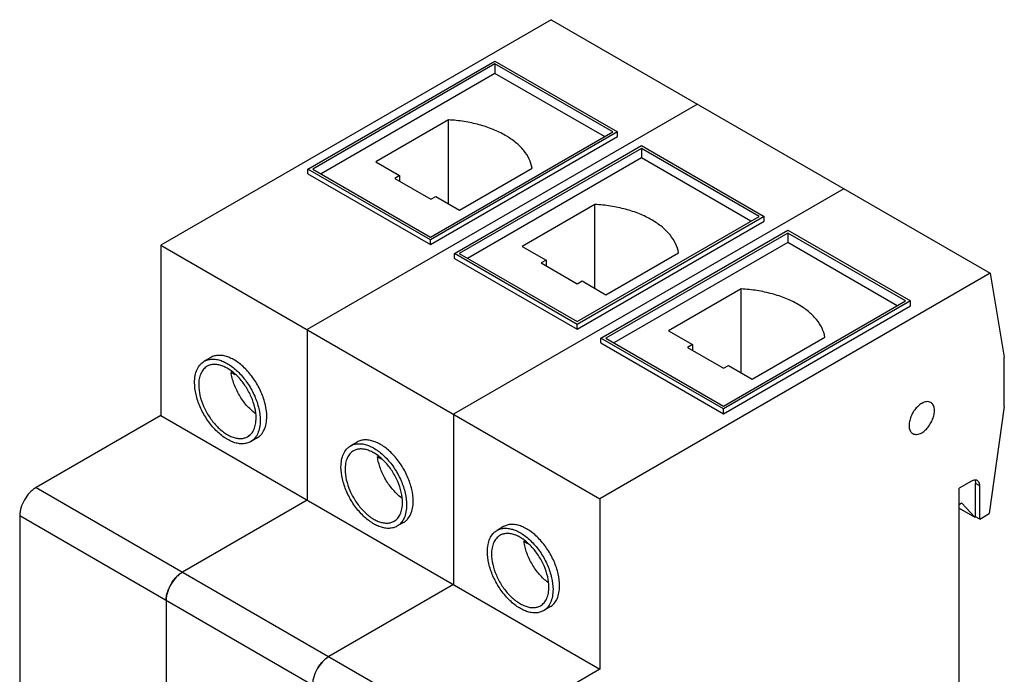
# Model space of a CAD drawing. Header units: millimetres. Extents: x 13 to 104, y 28 to 136.
# Tile 2 of 2: x 19 to 104, y 79 to 136. Entities that reach past the tile are written whole.
import ezdxf

# ---------------------------------------------------------------- set-up
doc = ezdxf.new("R2010")
doc.units = ezdxf.units.MM
doc.header["$LTSCALE"] = 10.686974
doc.layers.get('0').update_dxf_attribs({"linetype": 'CONTINUOUS'})

msp = doc.modelspace()

# ---------------------------------------------------------------- linework, layer by layer
at = {"color": 7, "linetype": 'Continuous'}
for p, q in [((65.2, 135.887), (31.549, 116.459)), ((65.2, 135.887), (103.065, 114.026)), ((44.241, 123.011), (60.363, 132.319)), ((60.363, 132.074), (44.666, 123.011)), ((60.363, 132.319), (70.935, 126.216)), ((60.363, 132.074), (60.363, 131.258)), ((70.51, 126.216), (60.363, 132.074)), ((60.363, 131.258), (45.373, 122.603)), ((69.803, 125.808), (60.363, 131.258)), ((77.822, 128.6), (44.171, 109.172)), ((56.351, 127.25), (50.09, 123.635)), ((56.351, 120.021), (56.351, 127.25)), ((54.813, 117.153), (70.51, 126.216)), ((70.935, 126.216), (54.813, 116.908)), ((54.813, 116.5), (70.935, 125.808)), ((70.935, 125.808), (70.935, 126.216)), ((56.863, 115.724), (72.985, 125.032)), ((72.985, 124.787), (57.288, 115.724)), ((72.985, 125.032), (83.557, 118.929)), ((72.985, 124.787), (72.985, 123.971)), ((83.132, 118.929), (72.985, 124.787)), ((72.985, 123.971), (57.995, 115.316)), ((82.425, 118.521), (72.985, 123.971)), ((50.09, 123.635), (52.141, 122.451)), ((44.241, 122.603), (44.241, 123.011)), ((54.813, 116.908), (44.241, 123.011)), ((44.241, 122.603), (54.813, 116.5)), ((44.666, 123.011), (54.813, 117.153)), ((52.141, 122.451), (51.717, 122.206)), ((52.141, 122.451), (52.141, 121.961)), ((57.303, 119.471), (63.563, 123.086)), ((51.717, 122.206), (54.828, 120.41)), ((54.828, 120.41), (55.252, 120.655)), ((55.252, 120.655), (57.303, 119.471)), ((90.444, 121.313), (56.793, 101.885)), ((68.973, 119.963), (62.712, 116.348)), ((68.973, 112.734), (68.973, 119.963)), ((67.435, 109.866), (83.132, 118.929)), ((83.557, 118.929), (67.435, 109.621)), ((83.557, 118.521), (83.557, 118.929)), ((67.435, 109.213), (83.557, 118.521)), ((69.485, 108.437), (85.607, 117.745)), ((85.607, 117.5), (69.91, 108.437)), ((85.607, 117.745), (96.179, 111.642)), ((85.607, 117.5), (85.607, 116.684)), ((95.754, 111.642), (85.607, 117.5)), ((31.549, 116.459), (31.549, 101.762)), ((31.549, 116.459), (69.415, 94.598)), ((54.813, 116.5), (54.813, 116.908)), ((62.712, 116.348), (64.763, 115.164)), ((85.607, 116.684), (70.617, 108.029)), ((95.047, 111.234), (85.607, 116.684)), ((56.863, 115.316), (56.863, 115.724)), ((67.435, 109.621), (56.863, 115.724)), ((57.288, 115.724), (67.435, 109.866)), ((69.925, 112.184), (76.185, 115.799)), ((56.863, 115.316), (67.435, 109.213)), ((64.763, 115.164), (64.338, 114.919)), ((64.338, 114.919), (67.45, 113.123)), ((64.763, 115.164), (64.763, 114.674)), ((103.065, 114.026), (69.415, 94.598)), ((103.065, 114.026), (104.275, 106.804)), ((67.45, 113.123), (67.874, 113.368)), ((67.874, 113.368), (69.925, 112.184)), ((81.595, 112.676), (75.334, 109.061)), ((81.595, 105.447), (81.595, 112.676)), ((80.057, 102.579), (95.754, 111.642)), ((96.179, 111.642), (80.057, 102.334)), ((80.057, 101.926), (96.179, 111.234)), ((96.179, 111.234), (96.179, 111.642)), ((67.435, 109.213), (67.435, 109.621)), ((44.171, 109.172), (44.171, 94.475)), ((75.334, 109.061), (77.385, 107.877)), ((69.485, 108.029), (69.485, 108.437)), ((80.057, 102.334), (69.485, 108.437)), ((69.485, 108.029), (80.057, 101.926)), ((69.91, 108.437), (80.057, 102.579)), ((77.385, 107.877), (76.96, 107.632)), ((77.385, 107.877), (77.385, 107.387)), ((82.547, 104.897), (88.807, 108.512)), ((76.96, 107.632), (80.072, 105.836)), ((35.86, 106.767), (35.294, 106.441)), ((104.275, 102.558), (104.275, 106.804)), ((37.698, 105.535), (37.614, 105.486)), ((37.614, 105.486), (37.921, 105.309)), ((80.072, 105.836), (80.496, 106.081)), ((80.496, 106.081), (82.547, 104.897)), ((56.793, 101.885), (56.793, 87.188)), ((80.057, 101.926), (80.057, 102.334)), ((104.275, 102.558), (102.978, 93.318)), ((31.549, 101.762), (20.801, 95.557)), ((31.549, 101.762), (69.415, 79.901)), ((39.86, 99.839), (39.294, 99.512)), ((48.482, 99.48), (47.916, 99.154)), ((50.32, 98.248), (50.236, 98.199)), ((50.236, 98.199), (50.543, 98.022)), ((101.446, 96.108), (100.386, 95.495)), ((20.801, 95.557), (58.667, 73.695)), ((100.386, 59.814), (100.386, 95.495)), ((102.154, 95.7), (101.8, 95.904)), ((101.8, 93.046), (101.8, 95.904)), ((102.154, 92.842), (102.154, 95.7)), ((44.171, 94.475), (33.423, 88.269)), ((69.415, 94.598), (69.415, 79.901)), ((100.386, 94.107), (100.598, 94.23)), ((101.737, 93.009), (100.598, 94.23)), ((100.386, 93.789), (101.737, 93.009)), ((19.387, 93.107), (19.387, 75.971)), ((57.253, 71.246), (19.387, 93.107)), ((52.482, 92.552), (51.916, 92.225)), ((101.737, 93.009), (101.8, 93.046)), ((102.154, 92.842), (101.8, 93.046)), ((102.154, 92.842), (102.978, 93.318)), ((61.104, 92.193), (60.538, 91.866)), ((62.942, 90.961), (62.858, 90.912)), ((62.858, 90.912), (63.164, 90.735)), ((56.793, 87.188), (46.045, 80.982)), ((32.009, 85.82), (32.009, 68.684)), ((65.104, 85.265), (64.538, 84.938)), ((69.415, 79.901), (58.667, 73.695))]:
    msp.add_line(p, q, dxfattribs=at)
for centre in [(35.348, 85.521), (47.97, 78.234)]:
    msp.add_arc(centre, 3.38, 149.94205, 158.73157, dxfattribs=at)
for points, knots in [([(61.255, 125.917), (60.916, 126.113), (60.182, 126.465), (58.99, 126.86), (57.699, 127.132), (56.805, 127.225), (56.351, 127.25)], [0, 0, 0, 0, 0.229261, 0.475007, 0.73347, 1, 1, 1, 1]), ([(63.563, 123.086), (63.519, 123.356), (63.34, 123.907), (62.844, 124.663), (62.137, 125.352), (61.567, 125.738), (61.255, 125.917)], [0, 0, 0, 0, 0.218418, 0.454109, 0.713772, 1, 1, 1, 1]), ([(73.877, 118.63), (73.538, 118.826), (72.804, 119.178), (71.612, 119.573), (70.321, 119.845), (69.427, 119.938), (68.973, 119.963)], [0, 0, 0, 0, 0.229261, 0.475007, 0.73347, 1, 1, 1, 1]), ([(76.185, 115.799), (76.141, 116.069), (75.962, 116.62), (75.466, 117.376), (74.759, 118.065), (74.188, 118.451), (73.877, 118.63)], [0, 0, 0, 0, 0.218418, 0.454109, 0.713772, 1, 1, 1, 1]), ([(86.499, 111.343), (86.16, 111.539), (85.425, 111.891), (84.234, 112.286), (82.943, 112.558), (82.049, 112.651), (81.595, 112.676)], [0, 0, 0, 0, 0.229261, 0.475007, 0.73347, 1, 1, 1, 1]), ([(88.807, 108.512), (88.763, 108.782), (88.584, 109.333), (88.088, 110.089), (87.381, 110.778), (86.81, 111.164), (86.499, 111.343)], [0, 0, 0, 0, 0.218418, 0.454109, 0.713772, 1, 1, 1, 1]), ([(34.466, 104.609), (34.466, 104.812), (34.497, 105.198), (34.652, 105.727), (34.876, 106.092), (35.103, 106.315), (35.229, 106.403), (35.294, 106.441)], [0, 0, 0, 0, 0.289526, 0.548661, 0.781628, 0.891838, 1, 1, 1, 1]), ([(35.294, 106.441), (35.393, 106.498), (35.61, 106.588), (35.969, 106.64), (36.354, 106.612), (36.758, 106.505), (37.171, 106.322), (37.586, 106.068), (37.995, 105.749), (38.528, 105.235), (39.12, 104.477), (39.67, 103.46), (40.027, 102.404), (40.123, 101.685), (40.123, 101.344)], [0, 0, 0, 0, 0.04284, 0.087449, 0.13526, 0.187203, 0.243683, 0.304676, 0.369815, 0.438463, 0.582743, 0.729837, 0.871363, 1, 1, 1, 1]), ([(39.769, 101.548), (39.769, 101.847), (39.685, 102.476), (39.373, 103.399), (38.892, 104.289), (38.28, 105.072), (37.686, 105.599), (37.186, 105.904), (36.825, 106.064), (36.472, 106.158), (36.135, 106.182), (35.821, 106.136), (35.631, 106.057), (35.544, 106.008)], [0, 0, 0, 0, 0.128659, 0.270206, 0.417323, 0.561629, 0.695264, 0.75627, 0.81276, 0.864713, 0.912533, 0.957151, 1, 1, 1, 1]), ([(40.688, 101.67), (40.688, 102.012), (40.593, 102.731), (40.236, 103.787), (39.686, 104.803), (39.093, 105.562), (38.56, 106.075), (38.152, 106.395), (37.737, 106.649), (37.323, 106.832), (36.92, 106.939), (36.535, 106.967), (36.176, 106.915), (35.959, 106.824), (35.86, 106.767)], [0, 0, 0, 0, 0.128635, 0.270157, 0.417248, 0.561529, 0.630179, 0.695319, 0.756313, 0.812794, 0.864737, 0.912548, 0.957159, 1, 1, 1, 1]), ([(35.544, 106.008), (35.429, 105.941), (35.213, 105.759), (34.983, 105.383), (34.846, 104.92), (34.819, 104.583), (34.819, 104.405)], [0, 0, 0, 0, 0.217781, 0.450926, 0.710261, 1, 1, 1, 1]), ([(39.685, 101.954), (39.554, 102.053), (39.297, 102.271), (38.94, 102.644), (38.611, 103.063), (38.316, 103.519), (38.062, 103.999), (37.856, 104.493), (37.703, 104.989), (37.636, 105.322), (37.614, 105.486)], [0, 0, 0, 0, 0.117523, 0.24104, 0.368794, 0.498803, 0.62897, 0.757197, 0.88147, 1, 1, 1, 1]), ([(39.294, 99.512), (39.196, 99.456), (38.978, 99.365), (38.619, 99.313), (38.234, 99.341), (37.831, 99.448), (37.418, 99.631), (37.002, 99.885), (36.594, 100.204), (36.061, 100.718), (35.469, 101.476), (34.918, 102.493), (34.561, 103.549), (34.466, 104.268), (34.466, 104.609)], [0, 0, 0, 0, 0.04284, 0.087449, 0.13526, 0.187203, 0.243683, 0.304676, 0.369815, 0.438463, 0.582743, 0.729837, 0.871363, 1, 1, 1, 1]), ([(34.819, 104.405), (34.819, 104.106), (34.903, 103.477), (35.215, 102.554), (35.697, 101.664), (36.308, 100.881), (36.903, 100.355), (37.402, 100.049), (37.764, 99.889), (38.117, 99.795), (38.454, 99.771), (38.768, 99.817), (38.958, 99.896), (39.044, 99.945)], [0, 0, 0, 0, 0.128659, 0.270206, 0.417323, 0.561629, 0.695264, 0.75627, 0.81276, 0.864713, 0.912533, 0.957151, 1, 1, 1, 1]), ([(97.159, 102.815), (97.044, 102.749), (96.822, 102.577), (96.536, 102.253), (96.302, 101.871), (96.137, 101.463), (96.055, 101.062), (96.063, 100.746), (96.121, 100.53), (96.186, 100.395), (96.273, 100.285), (96.346, 100.229), (96.384, 100.207)], [0, 0, 0, 0, 0.128688, 0.270278, 0.417431, 0.561773, 0.695446, 0.81271, 0.864675, 0.912509, 0.957139, 1, 1, 1, 1]), ([(97.934, 102.892), (97.883, 102.921), (97.765, 102.964), (97.57, 102.969), (97.362, 102.919), (97.227, 102.854), (97.159, 102.815)], [0, 0, 0, 0, 0.217767, 0.450898, 0.71037, 1, 1, 1, 1]), ([(97.159, 100.284), (97.274, 100.35), (97.496, 100.521), (97.782, 100.846), (98.016, 101.227), (98.181, 101.635), (98.263, 102.036), (98.255, 102.352), (98.197, 102.569), (98.132, 102.704), (98.045, 102.814), (97.972, 102.87), (97.934, 102.892)], [0, 0, 0, 0, 0.128688, 0.270278, 0.417431, 0.561773, 0.695446, 0.81271, 0.864675, 0.912509, 0.957139, 1, 1, 1, 1]), ([(39.044, 99.945), (39.16, 100.012), (39.376, 100.194), (39.606, 100.57), (39.742, 101.033), (39.769, 101.37), (39.769, 101.548)], [0, 0, 0, 0, 0.217781, 0.450926, 0.710261, 1, 1, 1, 1]), ([(40.123, 101.344), (40.123, 101.141), (40.092, 100.755), (39.936, 100.226), (39.712, 99.861), (39.486, 99.638), (39.36, 99.55), (39.294, 99.512)], [0, 0, 0, 0, 0.289526, 0.548661, 0.781628, 0.891838, 1, 1, 1, 1]), ([(39.86, 99.839), (39.925, 99.877), (40.052, 99.965), (40.278, 100.187), (40.502, 100.553), (40.658, 101.082), (40.688, 101.467), (40.688, 101.67)], [0, 0, 0, 0, 0.108163, 0.218373, 0.451341, 0.71048, 1, 1, 1, 1]), ([(96.384, 100.207), (96.435, 100.178), (96.553, 100.135), (96.748, 100.13), (96.956, 100.18), (97.091, 100.245), (97.159, 100.284)], [0, 0, 0, 0, 0.217767, 0.450898, 0.71037, 1, 1, 1, 1]), ([(47.916, 99.154), (48.015, 99.21), (48.232, 99.301), (48.591, 99.353), (48.976, 99.325), (49.38, 99.218), (49.793, 99.035), (50.208, 98.781), (50.616, 98.461), (51.15, 97.948), (51.742, 97.19), (52.292, 96.173), (52.649, 95.117), (52.745, 94.398), (52.745, 94.056)], [0, 0, 0, 0, 0.04284, 0.087449, 0.13526, 0.187203, 0.243683, 0.304676, 0.369815, 0.438463, 0.582743, 0.729837, 0.871363, 1, 1, 1, 1]), ([(53.31, 94.383), (53.31, 94.725), (53.215, 95.444), (52.858, 96.499), (52.308, 97.516), (51.715, 98.275), (51.182, 98.788), (50.774, 99.108), (50.359, 99.362), (49.945, 99.544), (49.542, 99.652), (49.157, 99.68), (48.798, 99.627), (48.58, 99.537), (48.482, 99.48)], [0, 0, 0, 0, 0.128635, 0.270157, 0.417248, 0.561529, 0.630179, 0.695319, 0.756313, 0.812794, 0.864737, 0.912548, 0.957159, 1, 1, 1, 1]), ([(47.088, 97.322), (47.088, 97.525), (47.118, 97.911), (47.274, 98.44), (47.498, 98.805), (47.724, 99.028), (47.851, 99.116), (47.916, 99.154)], [0, 0, 0, 0, 0.289526, 0.548661, 0.781628, 0.891838, 1, 1, 1, 1]), ([(48.166, 98.72), (48.051, 98.654), (47.835, 98.472), (47.605, 98.096), (47.468, 97.633), (47.441, 97.296), (47.441, 97.118)], [0, 0, 0, 0, 0.217781, 0.450926, 0.710261, 1, 1, 1, 1]), ([(52.391, 94.261), (52.391, 94.56), (52.307, 95.189), (51.995, 96.112), (51.514, 97.002), (50.902, 97.785), (50.308, 98.311), (49.808, 98.617), (49.447, 98.777), (49.094, 98.871), (48.757, 98.895), (48.443, 98.849), (48.252, 98.77), (48.166, 98.72)], [0, 0, 0, 0, 0.128659, 0.270206, 0.417323, 0.561629, 0.695264, 0.75627, 0.81276, 0.864713, 0.912533, 0.957151, 1, 1, 1, 1]), ([(52.307, 94.667), (52.176, 94.766), (51.919, 94.984), (51.562, 95.357), (51.233, 95.776), (50.937, 96.232), (50.684, 96.712), (50.478, 97.206), (50.325, 97.702), (50.258, 98.035), (50.236, 98.199)], [0, 0, 0, 0, 0.117523, 0.24104, 0.368794, 0.498803, 0.62897, 0.757197, 0.88147, 1, 1, 1, 1]), ([(51.916, 92.225), (51.817, 92.168), (51.6, 92.078), (51.241, 92.026), (50.856, 92.054), (50.453, 92.161), (50.039, 92.344), (49.624, 92.598), (49.216, 92.917), (48.683, 93.431), (48.09, 94.189), (47.54, 95.206), (47.183, 96.262), (47.088, 96.98), (47.088, 97.322)], [0, 0, 0, 0, 0.04284, 0.087449, 0.13526, 0.187203, 0.243683, 0.304676, 0.369815, 0.438463, 0.582743, 0.729837, 0.871363, 1, 1, 1, 1]), ([(47.441, 97.118), (47.441, 96.819), (47.525, 96.19), (47.837, 95.266), (48.319, 94.377), (48.93, 93.594), (49.525, 93.067), (50.024, 92.762), (50.386, 92.602), (50.738, 92.508), (51.076, 92.483), (51.39, 92.529), (51.58, 92.609), (51.666, 92.658)], [0, 0, 0, 0, 0.128659, 0.270206, 0.417323, 0.561629, 0.695264, 0.75627, 0.81276, 0.864713, 0.912533, 0.957151, 1, 1, 1, 1]), ([(101.946, 96.157), (101.913, 96.176), (101.838, 96.204), (101.712, 96.207), (101.578, 96.175), (101.49, 96.133), (101.446, 96.108)], [0, 0, 0, 0, 0.217746, 0.450884, 0.71046, 1, 1, 1, 1]), ([(101.743, 96.193), (101.752, 96.173), (101.788, 96.08), (101.8, 95.98), (101.8, 95.904)], [0, 0, 0, 0, 0.229577, 1, 1, 1, 1]), ([(102.154, 95.7), (102.154, 95.75), (102.146, 95.847), (102.107, 95.979), (102.041, 96.086), (101.979, 96.138), (101.946, 96.157)], [0, 0, 0, 0, 0.289541, 0.549118, 0.782256, 1, 1, 1, 1]), ([(20.801, 95.557), (20.704, 95.501), (20.513, 95.367), (20.155, 95.032), (19.777, 94.515), (19.518, 93.929), (19.407, 93.451), (19.387, 93.219), (19.387, 93.107)], [0, 0, 0, 0, 0.114225, 0.237558, 0.499998, 0.76244, 0.885774, 1, 1, 1, 1]), ([(51.666, 92.658), (51.782, 92.725), (51.998, 92.907), (52.228, 93.283), (52.364, 93.746), (52.391, 94.083), (52.391, 94.261)], [0, 0, 0, 0, 0.217781, 0.450926, 0.710261, 1, 1, 1, 1]), ([(52.482, 92.552), (52.547, 92.59), (52.673, 92.678), (52.9, 92.9), (53.124, 93.265), (53.279, 93.795), (53.31, 94.18), (53.31, 94.383)], [0, 0, 0, 0, 0.108163, 0.218373, 0.451341, 0.71048, 1, 1, 1, 1]), ([(52.745, 94.056), (52.745, 93.854), (52.714, 93.468), (52.558, 92.939), (52.334, 92.574), (52.108, 92.351), (51.982, 92.263), (51.916, 92.225)], [0, 0, 0, 0, 0.289526, 0.548661, 0.781628, 0.891838, 1, 1, 1, 1]), ([(59.71, 90.035), (59.71, 90.238), (59.74, 90.623), (59.896, 91.153), (60.12, 91.518), (60.346, 91.741), (60.472, 91.829), (60.538, 91.866)], [0, 0, 0, 0, 0.289526, 0.548661, 0.781628, 0.891838, 1, 1, 1, 1]), ([(60.538, 91.866), (60.637, 91.923), (60.854, 92.014), (61.213, 92.066), (61.598, 92.038), (62.001, 91.931), (62.415, 91.748), (62.83, 91.494), (63.238, 91.174), (63.771, 90.661), (64.364, 89.902), (64.914, 88.886), (65.271, 87.83), (65.366, 87.111), (65.366, 86.769)], [0, 0, 0, 0, 0.04284, 0.087449, 0.13526, 0.187203, 0.243683, 0.304676, 0.369815, 0.438463, 0.582743, 0.729837, 0.871363, 1, 1, 1, 1]), ([(65.932, 87.096), (65.932, 87.438), (65.837, 88.157), (65.479, 89.212), (64.929, 90.229), (64.337, 90.988), (63.804, 91.501), (63.396, 91.821), (62.98, 92.075), (62.567, 92.257), (62.164, 92.365), (61.779, 92.393), (61.42, 92.34), (61.202, 92.25), (61.104, 92.193)], [0, 0, 0, 0, 0.128635, 0.270157, 0.417248, 0.561529, 0.630179, 0.695319, 0.756313, 0.812794, 0.864737, 0.912548, 0.957159, 1, 1, 1, 1]), ([(60.788, 91.433), (60.673, 91.367), (60.457, 91.185), (60.227, 90.809), (60.09, 90.346), (60.063, 90.009), (60.063, 89.831)], [0, 0, 0, 0, 0.217781, 0.450926, 0.710261, 1, 1, 1, 1]), ([(65.013, 86.973), (65.013, 87.273), (64.929, 87.902), (64.617, 88.825), (64.135, 89.715), (63.524, 90.498), (62.929, 91.024), (62.43, 91.33), (62.069, 91.49), (61.716, 91.583), (61.379, 91.608), (61.065, 91.562), (60.874, 91.483), (60.788, 91.433)], [0, 0, 0, 0, 0.128659, 0.270206, 0.417323, 0.561629, 0.695264, 0.75627, 0.81276, 0.864713, 0.912533, 0.957151, 1, 1, 1, 1]), ([(64.929, 87.38), (64.798, 87.479), (64.54, 87.697), (64.184, 88.07), (63.854, 88.489), (63.559, 88.945), (63.306, 89.425), (63.1, 89.919), (62.947, 90.415), (62.88, 90.748), (62.858, 90.912)], [0, 0, 0, 0, 0.117523, 0.24104, 0.368794, 0.498803, 0.62897, 0.757197, 0.88147, 1, 1, 1, 1]), ([(64.538, 84.938), (64.439, 84.881), (64.222, 84.791), (63.863, 84.738), (63.478, 84.767), (63.075, 84.874), (62.661, 85.057), (62.246, 85.31), (61.838, 85.63), (61.305, 86.144), (60.712, 86.902), (60.162, 87.919), (59.805, 88.974), (59.71, 89.693), (59.71, 90.035)], [0, 0, 0, 0, 0.04284, 0.087449, 0.13526, 0.187203, 0.243683, 0.304676, 0.369815, 0.438463, 0.582743, 0.729837, 0.871363, 1, 1, 1, 1]), ([(60.063, 89.831), (60.063, 89.532), (60.147, 88.903), (60.459, 87.979), (60.941, 87.09), (61.552, 86.307), (62.147, 85.78), (62.646, 85.475), (63.008, 85.315), (63.36, 85.221), (63.698, 85.196), (64.012, 85.242), (64.202, 85.321), (64.288, 85.371)], [0, 0, 0, 0, 0.128659, 0.270206, 0.417323, 0.561629, 0.695264, 0.75627, 0.81276, 0.864713, 0.912533, 0.957151, 1, 1, 1, 1]), ([(33.423, 88.269), (33.326, 88.214), (33.135, 88.079), (32.777, 87.744), (32.399, 87.228), (32.14, 86.642), (32.029, 86.164), (32.009, 85.932), (32.009, 85.82)], [0, 0, 0, 0, 0.114225, 0.237558, 0.499998, 0.76244, 0.885774, 1, 1, 1, 1]), ([(32.423, 87.214), (32.445, 87.252), (32.534, 87.399), (32.634, 87.541), (32.715, 87.642)], [0, 0, 0, 0, 0.251883, 1, 1, 1, 1]), ([(32.715, 87.642), (32.819, 87.771), (33.036, 88.003), (33.292, 88.194), (33.423, 88.269)], [0, 0, 0, 0, 0.522624, 1, 1, 1, 1]), ([(32.009, 85.82), (32.009, 85.971), (32.046, 86.288), (32.139, 86.593), (32.199, 86.747)], [0, 0, 0, 0, 0.477377, 1, 1, 1, 1]), ([(64.288, 85.371), (64.403, 85.438), (64.619, 85.62), (64.849, 85.995), (64.986, 86.459), (65.013, 86.796), (65.013, 86.973)], [0, 0, 0, 0, 0.217781, 0.450926, 0.710261, 1, 1, 1, 1]), ([(65.366, 86.769), (65.366, 86.567), (65.336, 86.181), (65.18, 85.652), (64.956, 85.287), (64.73, 85.064), (64.604, 84.976), (64.538, 84.938)], [0, 0, 0, 0, 0.289526, 0.548661, 0.781628, 0.891838, 1, 1, 1, 1]), ([(65.104, 85.265), (65.169, 85.303), (65.295, 85.391), (65.522, 85.613), (65.746, 85.978), (65.901, 86.508), (65.932, 86.893), (65.932, 87.096)], [0, 0, 0, 0, 0.108163, 0.218373, 0.451341, 0.71048, 1, 1, 1, 1]), ([(46.045, 80.982), (45.948, 80.926), (45.757, 80.792), (45.399, 80.457), (45.021, 79.941), (44.762, 79.355), (44.651, 78.877), (44.631, 78.645), (44.631, 78.533)], [0, 0, 0, 0, 0.114225, 0.237558, 0.499998, 0.76244, 0.885774, 1, 1, 1, 1]), ([(45.337, 80.354), (45.441, 80.483), (45.658, 80.716), (45.914, 80.907), (46.045, 80.982)], [0, 0, 0, 0, 0.522624, 1, 1, 1, 1]), ([(45.045, 79.927), (45.067, 79.964), (45.156, 80.112), (45.256, 80.254), (45.337, 80.354)], [0, 0, 0, 0, 0.251883, 1, 1, 1, 1])]:
    msp.add_open_spline(points, degree=3, knots=knots, dxfattribs=at)

doc.saveas('drawing.dxf')
